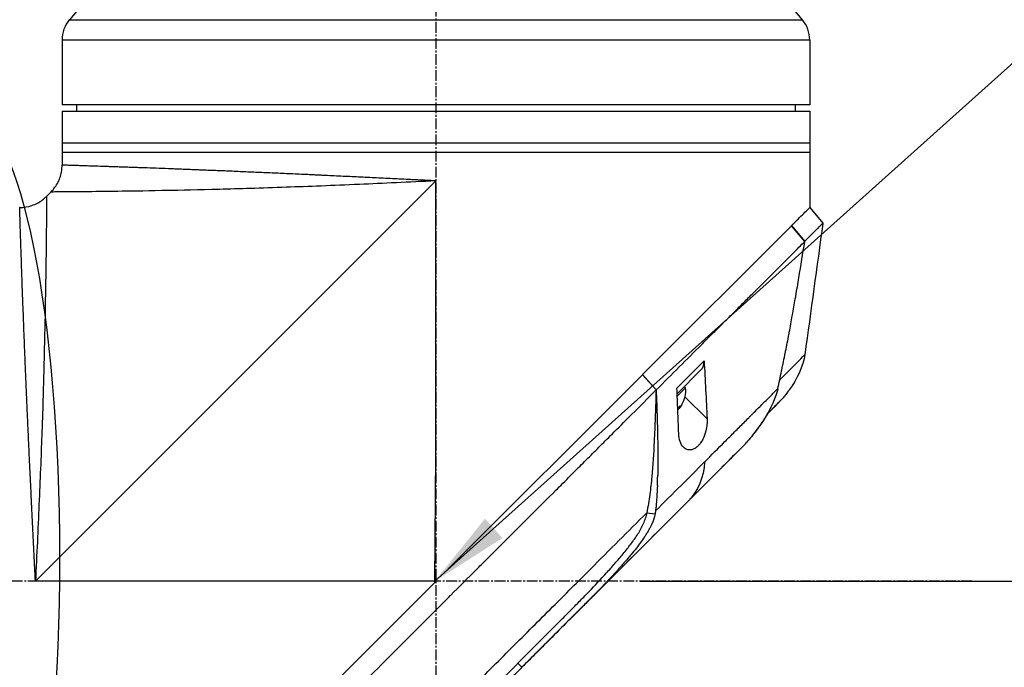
# Model space of a CAD drawing. Header units: millimetres. Extents: x 0 to 5219, y 0 to 2970.
# Tile 96 of 232: x 1943 to 2098, y 1537 to 1639. Entities that reach past the tile are written whole.
import ezdxf

# ---------------------------------------------------------------- set-up
doc = ezdxf.new("R2010")
doc.units = ezdxf.units.MM
doc.header["$LTSCALE"] = 0.2
doc.linetypes.add('CENTER2', pattern=[1.125, 0.75, -0.125, 0.125, -0.125])
doc.layers.add('02_Center Line', color=1, linetype='CENTER2')
doc.layers.add('13_After Rev.Num.', color=6, linetype='Continuous')
doc.styles.add('Rainbow-5.0 Style', font='malgunsl.ttf')
doc.dimstyles.new('Rainbow-5.0 Style', dxfattribs={"dimtxt": 4, "dimasz": 2.5, "dimexe": 1, "dimexo": 1, "dimgap": 1, "dimtad": 1, "dimdsep": 46, "dimtxsty": 'Rainbow-5.0 Style', "dimcen": 0, "dimclrd": 251, "dimclre": 251, "dimclrt": 7, "dimazin": 3, "dimtp": 0.1, "dimtm": 0.1, "dimtfac": 0.61, "dimtmove": 0, "dimatfit": 3, "dimfxl": 1, "dimlwd": -1, "dimlwe": -1, "dimarcsym": 1})
doc.dimstyles.new('Rainbow-5.0 Style$0', dxfattribs={"dimtxt": 4, "dimasz": 3, "dimexe": 2, "dimexo": 1, "dimgap": 0.8, "dimtad": 1, "dimzin": 9, "dimdsep": 46, "dimtxsty": 'Rainbow-5.0 Style', "dimcen": 0, "dimclrd": 251, "dimclre": 251, "dimclrt": 256, "dimadec": 1, "dimazin": 0, "dimtp": 0.1, "dimtm": 0.1, "dimtfac": 0.61, "dimtmove": 0, "dimatfit": 3, "dimfxl": 1, "dimlwd": -1, "dimlwe": -1, "dimarcsym": 1})

# ---------------------------------------------------------------- blocks, each defined once
blk = doc.blocks.new('A$Cff2b0858')
for p, q in [((-87.61, 909.46), (-96.93, 898.35)), ((9.41, 909.46), (18.73, 898.35)), ((-96.93, 898.35), (18.73, 898.35)), ((19.9, 895.14), (-98.1, 895.14)), ((-98.1, 895.14), (-98.1, 884.9)), ((19.9, 895.14), (19.9, 884.9)), ((19.9, 884.9), (-98.1, 884.9)), ((-95.8, 884.9), (-95.81, 883.9)), ((17.6, 884.9), (17.61, 883.9)), ((-98.1, 883.9), (-98.1, 875.39)), ((-98.1, 883.9), (19.9, 883.9)), ((19.9, 883.9), (19.9, 868.7)), ((-98.1, 878.9), (19.9, 878.9)), ((19.9, 877.4), (-98.1, 877.4)), ((-102.3, 809.7), (-39.1, 872.9)), ((-42.18, 872.75), (-42.18, 872.75)), ((-40.6, 872.83), (-40.6, 872.83)), ((-39.1, 829.7), (-39.1, 872.9)), ((-100.54, 870.46), (-99.86, 871.14)), ((19.91, 868.71), (21.98, 866.22)), ((-6.48, 842.32), (17.03, 865.83)), ((17.04, 865.84), (17.03, 865.83)), ((19.12, 863.33), (17.03, 865.83)), ((17.04, 865.84), (19.11, 863.35)), ((19.11, 863.33), (19.11, 863.33)), ((15.9, 860.09), (15.9, 860.09)), ((12.36, 856.56), (12.36, 856.56)), ((10.26, 854.47), (10.26, 854.47)), ((19.14, 845.46), (19.14, 845.46)), ((-0.34, 843.89), (-0.34, 843.89)), ((-37.14, 811.66), (-6.5, 842.3)), ((-6.48, 842.32), (-6.5, 842.3)), ((-4.35, 839.89), (-6.5, 842.3)), ((-6.48, 842.32), (-4.33, 839.9)), ((-1.02, 839.29), (2.74, 843.06)), ((-0.65, 843.57), (-0.65, 843.57)), ((-4.35, 839.89), (-4.33, 839.9)), ((-1.06, 840.19), (-1.06, 840.19)), ((-1.01, 838.89), (0.32, 840.21)), ((0.11, 840.42), (0.32, 840.21)), ((0.22, 838.83), (3.71, 835.34)), ((15.06, 837.98), (15.06, 837.98)), ((-0.92, 836.91), (-0.84, 836.83)), ((-0.83, 837.13), (-0.69, 836.98)), ((-8.81, 835.43), (-8.81, 835.43)), ((8.64, 830.26), (5.63, 827.25)), ((-39.28, 809.53), (-39.1, 829.7)), ((6.12, 827.74), (6.12, 827.74)), ((-1.56, 820.07), (-25.52, 796.11)), ((-5.8, 820.52), (-4.51, 820.32)), ((-9.29, 814.33), (-9.29, 814.33)), ((-10.82, 812.52), (-10.82, 812.52)), ((-39.27, 809.7), (-102.3, 809.7)), ((-39.28, 809.52), (-39.1, 809.7)), ((-39.28, 809.53), (-39.1, 809.7)), ((-12.33, 809.3), (-11.86, 809.77)), ((-61.77, 787.03), (-39.28, 809.52)), ((-39.28, 809.52), (-39.28, 809.53)), ((-15.93, 807.03), (-15.93, 807.03)), ((-26.18, 796.74), (-25.52, 796.11)), ((-25.52, 796.11), (-25.52, 796.11))]:
    blk.add_line(p, q)
for centre, radius, start, end in [((-93.1, 895.14), 5, 140, 180), ((14.9, 895.14), 5, 0, 40), ((-4.18, 839.84), 4.52, 330.2336, 4.7607)]:
    blk.add_arc(centre, radius, start, end)
for centre, major_axis, ratio, start_param, end_param in [((0.61, 845.18), (2.13, -2.12), 0.723632, 6.280692, 6.957578), ((-3.87, 840.15), (3.03, -3.03), 0.952271, 6.253617, 6.367971), ((-3.94, 840.08), (3.19, -3.19), 0.305255, 6.143566, 6.202632), ((-4.26, 839.76), (3.19, -3.19), 0.952271, 0.080554, 0.132442), ((-4.1, 839.91), (3.19, -3.19), 0.952271, 0.080554, 0.253737), ((-3.94, 840.08), (3.19, -3.19), 0.305255, 0.080554, 0.3277), ((-80.82, 740.8), (97.82, 97.82), 0.000026, 0.415264, 0.47744), ((-36.42, 788.81), (62.35, 62.35), 0.000017, 5.251204, 5.40296), ((-35.09, 811.38), (-2.1, 2.14), 0.047046, 2.123062, 2.123097), ((-35.33, 786.29), (62.93, 62.93), 0.000051, 1.192389, 1.260494)]:
    blk.add_ellipse(centre, major_axis=major_axis, ratio=ratio, start_param=start_param, end_param=end_param)
for points, knots in [([(-99.86, 871.14), (-99.4, 871.6), (-99.01, 872.14), (-98.44, 873.29), (-98.25, 873.92), (-98.12, 874.83), (-98.1, 875.11), (-98.1, 875.39)], [0, 0, 0, 0, 0.1945418, 0.1945418, 0.385603, 0.385603, 0.4694914, 0.4694914, 0.4694914, 0.4694914]), ([(-39.1, 872.9), (-39.11, 872.9), (-39.14, 872.9), (-39.21, 872.91), (-39.31, 872.91), (-39.46, 872.92), (-39.65, 872.93), (-39.89, 872.94), (-40.19, 872.95), (-40.68, 872.98), (-41.28, 873.01), (-42.01, 873.04), (-42.73, 873.08), (-43.69, 873.13), (-44.89, 873.19), (-46.32, 873.26), (-47.75, 873.33), (-49.17, 873.4), (-51.06, 873.49), (-52.94, 873.58), (-54.8, 873.67), (-55.96, 873.72), (-56.88, 873.77), (-57.57, 873.8), (-58.26, 873.83), (-58.95, 873.87), (-59.64, 873.9), (-60.55, 873.94), (-61.67, 873.99), (-63, 874.05), (-64.75, 874.13), (-66.9, 874.22), (-68.98, 874.31), (-70.62, 874.38), (-71.83, 874.44), (-73.02, 874.49), (-74.2, 874.53), (-75.17, 874.57), (-75.93, 874.6), (-76.69, 874.63), (-77.62, 874.67), (-78.7, 874.71), (-79.76, 874.75), (-81.14, 874.81), (-82.8, 874.87), (-84.37, 874.93), (-85.57, 874.97), (-86.45, 875), (-87.3, 875.03), (-88.12, 875.06), (-88.78, 875.08), (-89.3, 875.1), (-89.81, 875.12), (-90.42, 875.14), (-91.35, 875.17), (-92.44, 875.21), (-93.61, 875.24), (-94.65, 875.28), (-95.41, 875.3), (-95.95, 875.32), (-96.26, 875.33), (-96.49, 875.34), (-96.65, 875.34), (-96.81, 875.35), (-97.01, 875.35), (-97.23, 875.36), (-97.54, 875.37), (-97.78, 875.38), (-97.94, 875.38), (-98.03, 875.38), (-98.08, 875.38), (-98.1, 875.39), (-98.1, 875.39), (-98.1, 875.39), (-98.1, 875.39)], [-0.0000644, -0.0000644, -0.0000644, -0.0000644, -0.0000148, 0.0000348, 0.000134, 0.0003324, 0.0005308, 0.0007292, 0.001126, 0.0015228, 0.0023163, 0.0031099, 0.0039035, 0.0046971, 0.0062842, 0.0078714, 0.0094585, 0.0110457, 0.0126328, 0.0158071, 0.0173942, 0.0189814, 0.019775, 0.0205685, 0.0213621, 0.0221557, 0.0229493, 0.0237428, 0.02533, 0.0269171, 0.0285043, 0.0316786, 0.0348529, 0.03644, 0.0380272, 0.0396143, 0.0412015, 0.0427886, 0.0435822, 0.0443758, 0.0459629, 0.04755, 0.0491372, 0.0507243, 0.0538986, 0.0570729, 0.0586601, 0.0602472, 0.0618344, 0.0634215, 0.0650087, 0.0658022, 0.0665958, 0.068183, 0.0697701, 0.0729444, 0.0761187, 0.079293, 0.0824673, 0.0840544, 0.0856416, 0.0864352, 0.0872287, 0.0880223, 0.0888159, 0.090403, 0.0919902, 0.0951645, 0.0967516, 0.0983388, 0.0999259, 0.1007195, 0.1015131, 0.1015159, 0.1015159, 0.1015159, 0.1015159]), ([(-39.1, 872.9), (-43.37, 872.69), (-47.41, 872.51), (-51.17, 872.34), (-55.38, 872.16), (-59.23, 872.01), (-62.69, 871.89), (-66.71, 871.74), (-70.2, 871.64), (-73.22, 871.56), (-76.57, 871.47), (-79.33, 871.41), (-81.61, 871.37), (-81.87, 871.37), (-82.12, 871.36), (-82.36, 871.36), (-85.21, 871.3), (-87.47, 871.27), (-89.29, 871.25), (-89.47, 871.25), (-89.64, 871.24), (-89.82, 871.24), (-92.04, 871.21), (-93.74, 871.19), (-95.06, 871.18), (-95.15, 871.18), (-95.24, 871.18), (-95.33, 871.18), (-95.99, 871.17), (-96.59, 871.17), (-97.13, 871.16), (-97.48, 871.16), (-98.07, 871.16), (-98.64, 871.15), (-98.67, 871.15), (-98.69, 871.15), (-98.72, 871.15), (-99.19, 871.15), (-99.42, 871.15), (-99.55, 871.14), (-99.77, 871.14), (-99.86, 871.14), (-99.86, 871.14), (-99.86, 871.14), (-99.86, 871.14), (-99.86, 871.14)], [0, 0, 0, 0, 0.0513847, 0.0513847, 0.0513847, 0.1089687, 0.1089687, 0.1089687, 0.1757473, 0.1757473, 0.1757473, 0.25, 0.25, 0.25, 0.2549863, 0.2549863, 0.2549863, 0.3125, 0.3125, 0.3125, 0.3170092, 0.3170092, 0.3170092, 0.375, 0.375, 0.375, 0.3786541, 0.3786541, 0.3786541, 0.40625, 0.40625, 0.40625, 0.4375, 0.4375, 0.4375, 0.4390424, 0.4390424, 0.4390424, 0.46875, 0.46875, 0.46875, 0.5, 0.5, 0.5, 0.5000148, 0.5000148, 0.5000148, 0.5000148]), ([(-104.79, 868.7), (-104.14, 868.7), (-103.48, 868.81), (-102.26, 869.22), (-101.68, 869.52), (-100.95, 870.08), (-100.74, 870.26), (-100.54, 870.46)], [0, 0, 0, 0, 0.1945418, 0.1945418, 0.385603, 0.385603, 0.4694914, 0.4694914, 0.4694914, 0.4694914]), ([(-100.54, 870.46), (-100.54, 870.46), (-100.54, 870.37), (-100.54, 870.16), (-100.55, 870.02), (-100.55, 869.79), (-100.55, 869.32), (-100.55, 869.3), (-100.55, 869.28), (-100.55, 869.27), (-100.56, 868.69), (-100.56, 868.1), (-100.56, 867.79), (-100.57, 867.23), (-100.57, 866.61), (-100.58, 865.93), (-100.58, 865.87), (-100.58, 865.81), (-100.58, 865.76), (-100.59, 864.42), (-100.61, 862.68), (-100.64, 860.42), (-100.64, 860.3), (-100.64, 860.18), (-100.65, 860.06), (-100.67, 858.22), (-100.7, 855.9), (-100.76, 852.96), (-100.76, 852.8), (-100.76, 852.63), (-100.77, 852.46), (-100.81, 850.15), (-100.87, 847.32), (-100.96, 843.82), (-101.03, 840.82), (-101.14, 837.32), (-101.28, 833.3), (-101.29, 833.1), (-101.3, 832.91), (-101.3, 832.71), (-101.42, 829.37), (-101.57, 825.72), (-101.74, 821.77), (-101.9, 817.99), (-102.09, 813.94), (-102.3, 809.7)], [0.5000431, 0.5000431, 0.5000431, 0.5000431, 0.53125, 0.53125, 0.53125, 0.5614637, 0.5614637, 0.5614637, 0.5625, 0.5625, 0.5625, 0.59375, 0.59375, 0.59375, 0.6225557, 0.6225557, 0.6225557, 0.625, 0.625, 0.625, 0.6844623, 0.6844623, 0.6844623, 0.6875, 0.6875, 0.6875, 0.7466289, 0.7466289, 0.7466289, 0.75, 0.75, 0.75, 0.8157706, 0.8157706, 0.8157706, 0.8722986, 0.8722986, 0.8722986, 0.875, 0.875, 0.875, 0.9388377, 0.9388377, 0.9388377, 1, 1, 1, 1]), ([(17.04, 865.84), (17.15, 865.95), (17.27, 866.07), (17.37, 866.17), (17.48, 866.28), (17.58, 866.38), (17.68, 866.48), (17.78, 866.58), (17.88, 866.68), (17.98, 866.78), (18.08, 866.88), (18.17, 866.97), (18.26, 867.06), (18.61, 867.41), (18.91, 867.71), (19.15, 867.95), (19.4, 868.2), (19.59, 868.39), (19.71, 868.51), (19.84, 868.64), (19.91, 868.71), (19.91, 868.71)], [-1, -1, -1, -1, -0.9375, -0.9375, -0.9375, -0.875, -0.875, -0.875, -0.8125, -0.8125, -0.8125, -0.75, -0.75, -0.75, -0.5, -0.5, -0.5, -0.25, -0.25, -0.25, 0, 0, 0, 0]), ([(-102.3, 809.7), (-102.31, 809.82), (-102.31, 809.94), (-102.32, 810.06), (-102.32, 810.19), (-102.33, 810.31), (-102.34, 810.43), (-102.35, 810.67), (-102.36, 810.91), (-102.37, 811.16), (-102.39, 811.64), (-102.42, 812.12), (-102.44, 812.61), (-102.47, 813.09), (-102.49, 813.57), (-102.51, 814.05), (-102.54, 814.53), (-102.56, 815.01), (-102.59, 815.49), (-102.63, 816.45), (-102.68, 817.4), (-102.73, 818.35), (-102.78, 819.3), (-102.82, 820.24), (-102.87, 821.19), (-102.91, 822.13), (-102.96, 823.06), (-103, 824), (-103.05, 824.93), (-103.09, 825.86), (-103.14, 826.79), (-103.16, 827.25), (-103.18, 827.71), (-103.2, 828.17), (-103.22, 828.63), (-103.24, 829.09), (-103.27, 829.55), (-103.31, 830.47), (-103.35, 831.37), (-103.39, 832.26), (-103.43, 833.16), (-103.47, 834.04), (-103.51, 834.91), (-103.55, 835.78), (-103.59, 836.64), (-103.62, 837.48), (-103.66, 838.33), (-103.7, 839.16), (-103.73, 839.99), (-103.77, 840.81), (-103.8, 841.63), (-103.84, 842.43), (-103.87, 843.23), (-103.9, 844.02), (-103.93, 844.8), (-103.95, 845.19), (-103.96, 845.57), (-103.98, 845.95), (-104, 846.34), (-104.01, 846.72), (-104.03, 847.09), (-104.06, 847.85), (-104.08, 848.58), (-104.11, 849.3), (-104.14, 850.01), (-104.17, 850.71), (-104.19, 851.39), (-104.22, 852.07), (-104.24, 852.74), (-104.27, 853.38), (-104.29, 854.03), (-104.31, 854.65), (-104.34, 855.26), (-104.36, 855.88), (-104.38, 856.47), (-104.4, 857.04), (-104.42, 857.62), (-104.44, 858.18), (-104.46, 858.72), (-104.47, 858.99), (-104.48, 859.25), (-104.49, 859.51), (-104.5, 859.77), (-104.5, 860.03), (-104.51, 860.28), (-104.53, 860.78), (-104.55, 861.26), (-104.56, 861.71), (-104.58, 862.17), (-104.59, 862.6), (-104.6, 863.01), (-104.62, 863.43), (-104.63, 863.82), (-104.64, 864.18), (-104.65, 864.55), (-104.67, 864.9), (-104.68, 865.22), (-104.69, 865.55), (-104.7, 865.85), (-104.71, 866.13), (-104.71, 866.42), (-104.72, 866.68), (-104.73, 866.91), (-104.74, 867.15), (-104.74, 867.36), (-104.75, 867.56), (-104.76, 867.75), (-104.76, 867.91), (-104.77, 868.06), (-104.77, 868.2), (-104.77, 868.32), (-104.78, 868.41), (-104.78, 868.51), (-104.78, 868.58), (-104.78, 868.63), (-104.78, 868.65), (-104.78, 868.67), (-104.78, 868.68), (-104.79, 868.69), (-104.79, 868.7), (-104.79, 868.7), (-104.79, 868.7), (-104.79, 868.7), (-104.79, 868.7)], [-0.00006369, -0.00006369, -0.00006369, -0.00006369, 0.00029651, 0.00029651, 0.00029651, 0.00065671, 0.00065671, 0.00065671, 0.00137712, 0.00137712, 0.00137712, 0.00281792, 0.00281792, 0.00281792, 0.00425873, 0.00425873, 0.00425873, 0.00569954, 0.00569954, 0.00569954, 0.00858115, 0.00858115, 0.00858115, 0.01146277, 0.01146277, 0.01146277, 0.01434438, 0.01434438, 0.01434438, 0.017226, 0.017226, 0.017226, 0.0186668, 0.0186668, 0.0186668, 0.02010761, 0.02010761, 0.02010761, 0.02298922, 0.02298922, 0.02298922, 0.02587084, 0.02587084, 0.02587084, 0.02875245, 0.02875245, 0.02875245, 0.03163407, 0.03163407, 0.03163407, 0.03451568, 0.03451568, 0.03451568, 0.0373973, 0.0373973, 0.0373973, 0.0388381, 0.0388381, 0.0388381, 0.04027891, 0.04027891, 0.04027891, 0.04316053, 0.04316053, 0.04316053, 0.04604214, 0.04604214, 0.04604214, 0.04892569, 0.04892569, 0.04892569, 0.05180537, 0.05180537, 0.05180537, 0.05468698, 0.05468698, 0.05468698, 0.0575686, 0.0575686, 0.0575686, 0.0590094, 0.0590094, 0.0590094, 0.06045021, 0.06045021, 0.06045021, 0.06333183, 0.06333183, 0.06333183, 0.06621344, 0.06621344, 0.06621344, 0.06909505, 0.06909505, 0.06909505, 0.07197667, 0.07197667, 0.07197667, 0.07485819, 0.07485819, 0.07485819, 0.0777399, 0.0777399, 0.0777399, 0.08062151, 0.08062151, 0.08062151, 0.08350313, 0.08350313, 0.08350313, 0.08638474, 0.08638474, 0.08638474, 0.08926636, 0.08926636, 0.08926636, 0.09070485, 0.09070485, 0.09070485, 0.09214797, 0.09214797, 0.09214797, 0.09214861, 0.09214861, 0.09214861, 0.09214861]), ([(19.11, 863.35), (19.19, 863.43), (19.27, 863.51), (19.43, 863.67), (19.53, 863.76), (19.72, 863.95), (19.86, 864.09), (20.02, 864.26), (20.04, 864.28), (20.23, 864.47), (20.53, 864.76), (20.97, 865.2), (21.1, 865.34), (21.47, 865.7), (21.66, 865.89), (21.85, 866.08), (21.9, 866.12), (21.97, 866.19), (21.99, 866.21), (21.98, 866.22)], [-1.925983, -1.925983, -1.925983, -1.925983, -1.875869, -1.875869, -1.820686, -1.820686, -1.653095, -1.653095, -1.624088, -1.624088, -1.164895, -1.164895, -0.929585, -0.929585, -0.463526, -0.463526, -0.231599, -0.231599, 0, 0, 0, 0]), ([(-4.33, 839.9), (-1.86, 842.36), (0.53, 844.75), (2.82, 847.04), (3.39, 847.61), (3.95, 848.18), (4.51, 848.73), (5.07, 849.29), (5.62, 849.84), (6.17, 850.38), (6.44, 850.65), (6.71, 850.92), (6.97, 851.19), (7.24, 851.45), (7.51, 851.71), (7.77, 851.98), (8.04, 852.24), (8.3, 852.5), (8.55, 852.76), (8.81, 853.02), (9.06, 853.28), (9.32, 853.53), (9.82, 854.04), (10.33, 854.53), (10.82, 855.02), (11.3, 855.5), (11.78, 855.98), (12.25, 856.44), (12.71, 856.91), (13.17, 857.36), (13.61, 857.8), (14.05, 858.24), (14.48, 858.67), (14.89, 859.08), (15.72, 859.91), (16.49, 860.69), (17.2, 861.39), (17.91, 862.1), (18.55, 862.76), (19.12, 863.33)], [0, 0, 0, 0, 0.25, 0.25, 0.25, 0.3125, 0.3125, 0.3125, 0.375, 0.375, 0.375, 0.40625, 0.40625, 0.40625, 0.4375, 0.4375, 0.4375, 0.46875, 0.46875, 0.46875, 0.5, 0.5, 0.5, 0.5625, 0.5625, 0.5625, 0.625, 0.625, 0.625, 0.6875, 0.6875, 0.6875, 0.75, 0.75, 0.75, 0.875, 0.875, 0.875, 1, 1, 1, 1]), ([(14.86, 840.09), (15.07, 841.01), (15.27, 841.94), (15.46, 842.88), (15.47, 842.93), (15.48, 842.98), (15.49, 843.03), (15.68, 843.93), (15.87, 844.83), (16.05, 845.73), (16.07, 845.82), (16.08, 845.92), (16.1, 846.01), (16.28, 846.89), (16.45, 847.76), (16.61, 848.64), (16.64, 848.76), (16.66, 848.89), (16.68, 849.02), (16.85, 849.88), (17, 850.74), (17.16, 851.6), (17.19, 851.74), (17.21, 851.89), (17.24, 852.04), (17.39, 852.89), (17.54, 853.74), (17.69, 854.6), (17.69, 854.63), (17.7, 854.67), (17.71, 854.7), (17.87, 855.68), (18.04, 856.65), (18.2, 857.62), (18.52, 859.53), (18.82, 861.44), (19.12, 863.33)], [0, 0, 0, 0, 0.1206948, 0.1206948, 0.1206948, 0.1274688, 0.1274688, 0.1274688, 0.2438816, 0.2438816, 0.2438816, 0.256112, 0.256112, 0.256112, 0.3692231, 0.3692231, 0.3692231, 0.3854414, 0.3854414, 0.3854414, 0.4964218, 0.4964218, 0.4964218, 0.5152549, 0.5152549, 0.5152549, 0.6251524, 0.6251524, 0.6251524, 0.6298026, 0.6298026, 0.6298026, 0.7550606, 0.7550606, 0.7550606, 1, 1, 1, 1]), ([(3.24, 844.49), (3.32, 842.97), (3.4, 841.44), (3.56, 838.37), (3.64, 836.85), (3.71, 835.34)], [0.000001, 0.000001, 0.000001, 0.000001, 0.550472, 0.550472, 1.110624, 1.110624, 1.110624, 1.110624]), ([(-69.28, 774.94), (-68.12, 776.11), (-66.84, 777.39), (-65.45, 778.78), (-64.33, 779.91), (-63.02, 781.21), (-61.51, 782.72), (-61.33, 782.9), (-60.95, 783.28), (-60.36, 783.87), (-60.11, 784.11), (-59.83, 784.4), (-59.51, 784.71), (-58.69, 785.54), (-58.01, 786.21), (-57.5, 786.72), (-56.43, 787.78), (-55.08, 789.14), (-53.43, 790.79), (-52.63, 791.59), (-51.83, 792.39), (-51.04, 793.18), (-50.46, 793.76), (-49.89, 794.34), (-49.31, 794.91), (-47.94, 796.29), (-46.55, 797.68), (-45.17, 799.06), (-44.67, 799.57), (-44.07, 800.16), (-43.38, 800.85), (-42.57, 801.67), (-41.95, 802.28), (-41.54, 802.7), (-41.28, 802.96), (-41.1, 803.14), (-41, 803.24), (-40.3, 803.93), (-39.61, 804.63), (-38.91, 805.33), (-37.98, 806.27), (-37.28, 806.96), (-36.82, 807.42), (-36.8, 807.44), (-36.78, 807.47), (-36.76, 807.49), (-35.39, 808.86), (-34.02, 810.22), (-32.64, 811.6), (-32.41, 811.83), (-32.19, 812.05), (-31.97, 812.28), (-30.68, 813.56), (-29.51, 814.74), (-28.47, 815.77), (-28.19, 816.05), (-27.73, 816.51), (-27.07, 817.17), (-26.86, 817.38), (-26.63, 817.6), (-26.39, 817.85), (-25.52, 818.71), (-24.83, 819.4), (-24.32, 819.92), (-22.79, 821.44), (-21.42, 822.81), (-20.2, 824.03), (-19.46, 824.76), (-18.67, 825.55), (-17.83, 826.39), (-17.28, 826.94), (-16.71, 827.51), (-16.13, 828.1), (-15.45, 828.77), (-14.78, 829.45), (-14.11, 830.11), (-13.44, 830.78), (-12.78, 831.45), (-12.12, 832.11), (-11.72, 832.51), (-11.33, 832.9), (-10.97, 833.27), (-9.89, 834.34), (-8.97, 835.27), (-8.18, 836.05), (-6.95, 837.29), (-5.66, 838.57), (-4.35, 839.89)], [-1, -1, -1, -1, -0.9375, -0.9375, -0.9375, -0.875, -0.875, -0.875, -0.8528979, -0.8528979, -0.8528979, -0.84375, -0.84375, -0.84375, -0.8125, -0.8125, -0.8125, -0.75, -0.75, -0.75, -0.7138981, -0.7138981, -0.7138981, -0.6875, -0.6875, -0.6875, -0.625, -0.625, -0.625, -0.5982143, -0.5982143, -0.5982143, -0.5763525, -0.5763525, -0.5763525, -0.5625, -0.5625, -0.5625, -0.53125, -0.53125, -0.53125, -0.5, -0.5, -0.5, -0.4990096, -0.4990096, -0.4990096, -0.4375, -0.4375, -0.4375, -0.4283694, -0.4283694, -0.4283694, -0.375, -0.375, -0.375, -0.3512462, -0.3512462, -0.3512462, -0.34375, -0.34375, -0.34375, -0.3125, -0.3125, -0.3125, -0.25, -0.25, -0.25, -0.2121786, -0.2121786, -0.2121786, -0.1875, -0.1875, -0.1875, -0.15625, -0.15625, -0.15625, -0.125, -0.125, -0.125, -0.1091039, -0.1091039, -0.1091039, -0.0625, -0.0625, -0.0625, 0, 0, 0, 0]), ([(-4.35, 839.89), (-4.35, 839.69), (-4.36, 839.49), (-4.39, 838.03), (-4.43, 836.77), (-4.53, 834.27), (-4.58, 833), (-4.74, 829.96), (-4.87, 827.94), (-5.11, 825.27), (-5.21, 824.33), (-5.4, 822.91), (-5.47, 822.44), (-5.63, 821.46), (-5.72, 821), (-5.8, 820.52)], [-2.140307, -2.140307, -2.140307, -2.140307, -2.071245, -2.071245, -1.648117, -1.648117, -1.228346, -1.228346, -0.636843, -0.636843, -0.321811, -0.321811, -0.164589, -0.164589, 0, 0, 0, 0]), ([(-4.33, 839.9), (-4.27, 838.38), (-4.21, 836.86), (-4.17, 835.34), (-4.12, 833.7), (-4.09, 832.06), (-4.07, 830.41), (-4.07, 829.59), (-4.06, 828.76), (-4.07, 827.93), (-4.07, 827.43), (-4.08, 826.92), (-4.09, 826.42)], [-1, -1, -1, -1, -0.7573218, -0.7573218, -0.7573218, -0.4967513, -0.4967513, -0.4967513, -0.3664661, -0.3664661, -0.3664661, -0.2872955, -0.2872955, -0.2872955, -0.2872955]), ([(-0.77, 833.03), (-0.82, 834.23), (-0.86, 835.41), (-0.96, 837.8), (-1.01, 839), (-1.06, 840.19)], [0.000001, 0.000001, 0.000001, 0.000001, 0.4368792, 0.4368792, 0.8702118, 0.8702118, 0.8702118, 0.8702118]), ([(3.3, 828.52), (4.39, 829.62), (5.47, 830.7), (6.51, 831.74), (6.77, 832), (7.03, 832.26), (7.29, 832.52), (7.55, 832.78), (7.8, 833.03), (8.06, 833.29), (8.56, 833.79), (9.06, 834.29), (9.55, 834.78), (9.79, 835.02), (10.03, 835.26), (10.27, 835.5), (10.39, 835.62), (10.51, 835.74), (10.63, 835.86), (10.75, 835.98), (10.87, 836.1), (10.98, 836.21), (11.22, 836.45), (11.45, 836.68), (11.67, 836.9), (11.9, 837.13), (12.13, 837.36), (12.35, 837.58), (12.57, 837.8), (12.79, 838.02), (13.01, 838.24), (13.22, 838.45), (13.44, 838.67), (13.65, 838.88), (14.06, 839.29), (14.47, 839.7), (14.86, 840.09)], [-1, -1, -1, -1, -0.75, -0.75, -0.75, -0.6875, -0.6875, -0.6875, -0.625, -0.625, -0.625, -0.5, -0.5, -0.5, -0.4375, -0.4375, -0.4375, -0.40625, -0.40625, -0.40625, -0.375, -0.375, -0.375, -0.3125, -0.3125, -0.3125, -0.25, -0.25, -0.25, -0.1875, -0.1875, -0.1875, -0.125, -0.125, -0.125, 0, 0, 0, 0]), ([(14.86, 840.09), (14.73, 839.52), (14.35, 837.96), (12.44, 834.85), (11.96, 834.16), (10.97, 832.84), (10.44, 832.19), (9.89, 831.57)], [0.0000064, 0.0000064, 0.0000064, 0.0000064, 0.1740467, 0.1740467, 0.2246228, 0.2246228, 0.2745832, 0.2745832, 0.2745832, 0.2745832]), ([(16.65, 839.88), (16.42, 839.54), (16.17, 839.22), (15.77, 838.75), (15.64, 838.59), (15.43, 838.36), (15.36, 838.29), (15.25, 838.17), (15.22, 838.14), (15.16, 838.08), (15.15, 838.06), (15.12, 838.04), (15.12, 838.03), (15.11, 838.02), (15.1, 838.02), (15.09, 838.01), (15.09, 838.01), (15.08, 838), (15.08, 838), (15.08, 837.99), (15.07, 837.99), (15.07, 837.99)], [0, 0, 0, 0, 0.122831, 0.122831, 0.1845131, 0.1845131, 0.2153748, 0.2153748, 0.2308711, 0.2308711, 0.2389075, 0.2389075, 0.241325, 0.241325, 0.2434836, 0.2434836, 0.2455022, 0.2455022, 0.2490388, 0.2490388, 0.2528112, 0.2528112, 0.2528112, 0.2528112]), ([(15.04, 837.96), (14.99, 837.9), (14.75, 837.66), (14.07, 836.98), (13.67, 836.59), (13.21, 836.12)], [0, 0, 0, 0, 0.5052438, 0.5052438, 0.9155276, 0.9155276, 0.9155276, 0.9155276]), ([(14.18, 837.1), (14.28, 837.2), (14.38, 837.29), (14.46, 837.38), (14.63, 837.55), (14.77, 837.69), (14.86, 837.78)], [-1, -1, -1, -1, -0.662973, -0.662973, -0.662973, 0, 0, 0, 0]), ([(13.21, 836.12), (12.98, 835.72), (12.73, 835.33), (12.48, 834.94), (12.09, 834.35), (11.68, 833.77), (11.25, 833.21), (11.11, 833.04), (10.98, 832.86), (10.84, 832.69)], [-0.5669024, -0.5669024, -0.5669024, -0.5669024, -0.4270987, -0.4270987, -0.4270987, -0.2135493, -0.2135493, -0.2135493, -0.1470183, -0.1470183, -0.1470183, -0.1470183]), ([(3.71, 835.34), (3.72, 835.06), (3.72, 834.76), (3.66, 834.12), (3.6, 833.77), (3.4, 832.99), (3.25, 832.55), (2.94, 831.93), (2.82, 831.73), (2.59, 831.41), (2.49, 831.28), (2.26, 831.03), (2.14, 830.92), (1.85, 830.69), (1.67, 830.59), (1.2, 830.41), (0.93, 830.4), (0.42, 830.52), (0.18, 830.66), (-0.24, 831.09), (-0.42, 831.39), (-0.68, 832.13), (-0.76, 832.56), (-0.77, 833.03)], [-1.233507, -1.233507, -1.233507, -1.233507, -1.130725, -1.130725, -1.019151, -1.019151, -0.880702, -0.880702, -0.809203, -0.809203, -0.755026, -0.755026, -0.69834, -0.69834, -0.615166, -0.615166, -0.479801, -0.479801, -0.336168, -0.336168, -0.170407, -0.170407, -0.000001, -0.000001, -0.000001, -0.000001]), ([(8.86, 830.48), (9.01, 830.63), (9.16, 830.78), (9.5, 831.15), (9.7, 831.36), (9.89, 831.57)], [0.02321, 0.02321, 0.02321, 0.02321, 0.0865317, 0.0865317, 0.1730601, 0.1730601, 0.1730601, 0.1730601]), ([(-4.14, 824.82), (-4.13, 825.03), (-4.12, 825.23), (-4.12, 825.43), (-4.11, 825.45), (-4.11, 825.47), (-4.11, 825.49), (-4.11, 825.57), (-4.11, 825.65), (-4.11, 825.72), (-4.1, 825.96), (-4.09, 826.19), (-4.09, 826.42)], [0.00589664, 0.00589664, 0.00589664, 0.00589664, 0.006613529, 0.006613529, 0.006613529, 0.006685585, 0.006685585, 0.006685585, 0.006959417, 0.006959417, 0.006959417, 0.00777951, 0.00777951, 0.00777951, 0.00777951]), ([(-4.14, 824.82), (-4.16, 824.18), (-4.19, 823.54), (-4.24, 822.9), (-4.27, 822.47), (-4.3, 822.04), (-4.34, 821.61), (-4.36, 821.4), (-4.38, 821.18), (-4.41, 820.97), (-4.41, 820.91), (-4.42, 820.86), (-4.43, 820.8)], [-0.2047521, -0.2047521, -0.2047521, -0.2047521, -0.1058955, -0.1058955, -0.1058955, -0.0407529, -0.0407529, -0.0407529, -0.0081816, -0.0081816, -0.0081816, 0, 0, 0, 0]), ([(-4.43, 820.8), (-4.43, 820.75), (-4.44, 820.69), (-4.45, 820.64), (-4.47, 820.53), (-4.48, 820.42), (-4.51, 820.32)], [-1, -1, -1, -1, -0.667725, -0.667725, -0.667725, 0, 0, 0, 0]), ([(-49.93, 776.39), (-47.84, 778.48), (-45.72, 780.6), (-43.57, 782.75), (-41.42, 784.9), (-39.25, 787.07), (-37.06, 789.26), (-34.87, 791.45), (-32.67, 793.65), (-30.46, 795.86), (-29.36, 796.96), (-28.26, 798.06), (-27.15, 799.17), (-26.04, 800.28), (-24.92, 801.4), (-23.84, 802.48), (-22.76, 803.56), (-21.72, 804.6), (-20.67, 805.64), (-18.68, 807.64), (-16.67, 809.65), (-14.7, 811.62), (-13.19, 813.13), (-11.69, 814.63), (-10.2, 816.12), (-8.72, 817.6), (-7.25, 819.07), (-5.8, 820.52)], [0, 0, 0, 0, 0.1448174, 0.1448174, 0.1448174, 0.2896349, 0.2896349, 0.2896349, 0.4344523, 0.4344523, 0.4344523, 0.506861, 0.506861, 0.506861, 0.5792697, 0.5792697, 0.5792697, 0.6516784, 0.6516784, 0.6516784, 0.7896349, 0.7896349, 0.7896349, 0.8948175, 0.8948175, 0.8948175, 1, 1, 1, 1]), ([(-19.1, 803.82), (-18.63, 804.29), (-18.16, 804.76), (-17.69, 805.24), (-17.45, 805.47), (-17.22, 805.71), (-16.99, 805.95), (-16.75, 806.19), (-16.52, 806.42), (-16.29, 806.66), (-15.82, 807.14), (-15.36, 807.62), (-14.9, 808.1), (-13.97, 809.06), (-13.06, 810.03), (-12.16, 811.02), (-11.72, 811.51), (-11.27, 812), (-10.84, 812.5), (-10.4, 813.01), (-9.97, 813.51), (-9.55, 814.02), (-9.13, 814.53), (-8.71, 815.04), (-8.32, 815.57), (-8.12, 815.83), (-7.93, 816.09), (-7.74, 816.36), (-7.56, 816.62), (-7.38, 816.89), (-7.21, 817.16), (-6.87, 817.7), (-6.57, 818.25), (-6.32, 818.81), (-6.2, 819.09), (-6.09, 819.37), (-6, 819.66), (-5.95, 819.8), (-5.91, 819.94), (-5.88, 820.09), (-5.84, 820.23), (-5.81, 820.38), (-5.8, 820.52)], [-0.9836552, -0.9836552, -0.9836552, -0.9836552, -0.8942433, -0.8942433, -0.8942433, -0.8495311, -0.8495311, -0.8495311, -0.8048189, -0.8048189, -0.8048189, -0.7153946, -0.7153946, -0.7153946, -0.5365459, -0.5365459, -0.5365459, -0.4471216, -0.4471216, -0.4471216, -0.3576972, -0.3576972, -0.3576972, -0.2682729, -0.2682729, -0.2682729, -0.2235607, -0.2235607, -0.2235607, -0.1788486, -0.1788486, -0.1788486, -0.0894242, -0.0894242, -0.0894242, -0.0447121, -0.0447121, -0.0447121, -0.022356, -0.022356, -0.022356, 0, 0, 0, 0]), ([(-4.51, 820.32), (-4.6, 819.83), (-4.78, 819.27), (-5.15, 818.47), (-5.22, 818.33), (-5.37, 818.03), (-5.46, 817.87), (-5.64, 817.55), (-5.74, 817.38), (-5.95, 817.04), (-6.06, 816.87), (-6.57, 816.1), (-7, 815.52), (-7.72, 814.59), (-8, 814.26), (-8.63, 813.49), (-9.02, 813.03), (-9.78, 812.17), (-10.15, 811.74), (-10.94, 810.87), (-11.34, 810.44), (-12.17, 809.56), (-12.59, 809.11), (-13.25, 808.43), (-13.48, 808.19), (-13.94, 807.71), (-14.18, 807.46), (-14.95, 806.68), (-15.47, 806.15), (-15.99, 805.63), (-16.06, 805.56), (-16.12, 805.51)], [0, 0, 0, 0, 0.166642, 0.166642, 0.202724, 0.202724, 0.243109, 0.243109, 0.287119, 0.287119, 0.331501, 0.331501, 0.492861, 0.492861, 0.584529, 0.584529, 0.704765, 0.704765, 0.820318, 0.820318, 0.936351, 0.936351, 1.057692, 1.057692, 1.122476, 1.122476, 1.189603, 1.189603, 1.342252, 1.342252, 1.371829, 1.371829, 1.371829, 1.371829]), ([(-16.12, 805.51), (-16.98, 804.64), (-18.58, 803.05), (-22.38, 799.24), (-23.95, 797.68), (-25.52, 796.11)], [-1.613582, -1.613582, -1.613582, -1.613582, -0.664785, -0.664785, 0, 0, 0, 0]), ([(-16.11, 805.51), (-16.05, 805.57), (-15.99, 805.63), (-15.93, 805.69), (-15.75, 805.87), (-15.56, 806.06), (-15.37, 806.25)], [-0.99993686, -0.99993686, -0.99993686, -0.99993686, -0.98725245, -0.98725245, -0.98725245, -0.94780834, -0.94780834, -0.94780834, -0.94780834]), ([(-25.52, 796.11), (-27.08, 794.54), (-28.65, 792.97), (-30.61, 791.02), (-31, 790.62), (-32.02, 789.6), (-32.57, 789.05), (-33.45, 788.18), (-33.74, 787.88), (-34.19, 787.43), (-34.33, 787.29), (-34.62, 787), (-34.77, 786.86), (-34.91, 786.71)], [-1.142804, -1.142804, -1.142804, -1.142804, -0.592912, -0.592912, -0.45543, -0.45543, -0.23364, -0.23364, -0.121763, -0.121763, -0.062324, -0.062324, -0.00003, -0.00003, -0.00003, -0.00003])]:
    blk.add_open_spline(points, degree=3, knots=knots)
for points in [[(-104.79, 868.7), (-104.79, 868.7), (-104.79, 868.7), (-104.79, 868.7)], [(21.98, 866.22), (21.03, 859.3), (20.09, 852.38), (19.14, 845.46)], [(19.12, 863.33), (19.12, 863.34), (19.11, 863.34), (19.11, 863.35)], [(15.17, 841.48), (17.53, 843.85), (19.1, 845.42), (19.14, 845.46)], [(19.14, 845.46), (18.9, 843.69), (17.9, 841.62), (16.68, 839.91)], [(-1.06, 840.19), (0.41, 841.66), (1.84, 843.1), (3.24, 844.49)], [(16.68, 839.91), (16.67, 839.9), (16.66, 839.89), (16.65, 839.88)], [(14.86, 837.78), (14.97, 837.89), (15.04, 837.96), (15.06, 837.98)], [(15.06, 837.98), (15.06, 837.98), (15.06, 837.97), (15.04, 837.96)], [(15.07, 837.99), (15.07, 837.98), (15.07, 837.98), (15.06, 837.98)], [(13.97, 836.89), (14.05, 836.96), (14.12, 837.03), (14.18, 837.1)], [(8.86, 830.48), (6.33, 827.96), (3.72, 825.33), (0.74, 822.36)], [(8.82, 830.44), (7.96, 829.58), (7.06, 828.68), (6.12, 827.74)], [(8.92, 830.54), (8.84, 830.47), (8.77, 830.39), (8.69, 830.31)], [(3.3, 828.52), (3.26, 826.2), (2.17, 823.79), (0.74, 822.36)], [(6.12, 827.74), (5.67, 827.29), (5.2, 826.82), (4.73, 826.35)], [(6.04, 827.66), (6.07, 827.69), (6.09, 827.72), (6.12, 827.74)], [(0.74, 822.36), (-3.25, 818.37), (-7.52, 814.1), (-11.86, 809.77)], [(-0.66, 820.96), (-2.19, 819.44), (-3.74, 817.88), (-5.32, 816.31)], [(-5.32, 816.31), (-8.58, 813.04), (-11.96, 809.66), (-15.37, 806.25)], [(-5.33, 816.29), (-5.33, 816.3), (-5.32, 816.3), (-5.32, 816.31)], [(-12.33, 809.3), (-13.56, 808.07), (-14.79, 806.83), (-16.03, 805.59)], [(-19.1, 803.82), (-23.58, 799.33), (-28.14, 794.78), (-32.62, 790.3)]]:
    blk.add_open_spline(points, degree=3)
at = {"layer": '02_Center Line', "ltscale": 11.288275}
for p, q in [((-39.1, 1438.98), (-39.1, 742.26)), ((45.52, 809.7), (-291.78, 809.7))]:
    blk.add_line(p, q, dxfattribs=at)
blk = doc.blocks.new('*D113')
at = {"color": 251, "linetype": 'ByBlock', "transparency": 16777216}
for p, q in [((2008.36, 1841.07), (2008.36, 1752.5)), ((1859.96, 1615.21), (1859.96, 1772.5)), ((1993.36, 1762.5), (1874.96, 1762.5))]:
    blk.add_line(p, q, dxfattribs=at)
at = {"color": 251, "transparency": 16777216}
for points in [[(1874.96, 1765), (1874.96, 1760), (1859.96, 1762.5)], [(1993.36, 1765), (1993.36, 1760), (2008.36, 1762.5)]]:
    blk.add_solid(points, dxfattribs=at)
at = {"layer": 'Defpoints', "color": 0, "transparency": 16777216}
for p in [(2008.36, 1846.07), (1859.96, 1762.5), (1859.96, 1610.21)]:
    blk.add_point(p, dxfattribs=at)
at = {"transparency": 16777216, "insert": (1934.16, 1776.9), "char_height": 20, "attachment_point": 5, "style": 'Rainbow-5.0 Style'}
blk.add_mtext('148.4', dxfattribs=at)
blk = doc.blocks.new('*D116')
at = {"color": 251, "linetype": 'ByBlock', "transparency": 16777216}
for p, q in [((2040.53, 1550.6), (2210.65, 1550.6)), ((2200.65, 952.9), (2200.65, 1535.6)), ((2131.07, 937.9), (2210.65, 937.9))]:
    blk.add_line(p, q, dxfattribs=at)
at = {"color": 251, "transparency": 16777216}
for points in [[(2198.15, 1535.6), (2203.15, 1535.6), (2200.65, 1550.6)], [(2198.15, 952.9), (2203.15, 952.9), (2200.65, 937.9)]]:
    blk.add_solid(points, dxfattribs=at)
at = {"layer": 'Defpoints', "color": 0, "transparency": 16777216}
for p in [(2035.53, 1550.6), (2200.65, 1550.6), (2126.07, 937.9)]:
    blk.add_point(p, dxfattribs=at)
at = {"transparency": 16777216, "insert": (2186.25, 1244.25), "char_height": 20, "attachment_point": 5, "rotation": 90, "style": 'Rainbow-5.0 Style'}
blk.add_mtext('612.7', dxfattribs=at)
blk = doc.blocks.new('*D117')
at = {"color": 251, "linetype": 'ByBlock', "transparency": 16777216}
for p, q in [((2040.53, 2120.75), (2210.65, 2120.75)), ((2200.65, 1565.6), (2200.65, 2105.75)), ((2040.53, 1550.6), (2210.65, 1550.6))]:
    blk.add_line(p, q, dxfattribs=at)
at = {"color": 251, "transparency": 16777216}
for points in [[(2198.15, 2105.75), (2203.15, 2105.75), (2200.65, 2120.75)], [(2198.15, 1565.6), (2203.15, 1565.6), (2200.65, 1550.6)]]:
    blk.add_solid(points, dxfattribs=at)
at = {"layer": 'Defpoints', "color": 0, "transparency": 16777216}
for p in [(2035.53, 2120.75), (2200.65, 2120.75), (2035.53, 1550.6)]:
    blk.add_point(p, dxfattribs=at)
at = {"transparency": 16777216, "insert": (2186.24, 1835.67), "char_height": 20, "attachment_point": 5, "rotation": 90, "style": 'Rainbow-5.0 Style'}
blk.add_mtext('570.15', dxfattribs=at)
blk = doc.blocks.new('*D119')
at = {"color": 251, "linetype": 'ByBlock', "transparency": 16777216}
for p, q in [((1955.2, 2237.9), (2279.94, 2237.9)), ((2269.94, 952.9), (2269.94, 2222.9)), ((2131.07, 937.9), (2279.94, 937.9))]:
    blk.add_line(p, q, dxfattribs=at)
at = {"color": 251, "transparency": 16777216}
for points in [[(2267.44, 2222.9), (2272.44, 2222.9), (2269.94, 2237.9)], [(2267.44, 952.9), (2272.44, 952.9), (2269.94, 937.9)]]:
    blk.add_solid(points, dxfattribs=at)
at = {"layer": 'Defpoints', "color": 0, "transparency": 16777216}
for p in [(1950.2, 2237.9), (2269.94, 2237.9), (2126.07, 937.9)]:
    blk.add_point(p, dxfattribs=at)
at = {"transparency": 16777216, "insert": (2255.54, 1587.9), "char_height": 20, "attachment_point": 5, "rotation": 90, "style": 'Rainbow-5.0 Style'}
blk.add_mtext('1300', dxfattribs=at)
blk = doc.blocks.new('Blk$L1P0-3O23B')
for q in [(63.35, -1.67), (70.72, 5.7)]:
    blk.add_line((63.35, 5.7), q)
blk.add_ellipse((0, 0), major_axis=(69.35, 0), ratio=0.201954)

msp = doc.modelspace()

# ---------------------------------------------------------------- block references
msp.add_blockref('A$Cff2b0858', (2047.459, 740.896))
at = {"layer": '13_After Rev.Num.', "rotation": 90}
msp.add_blockref('Blk$L1P0-3O23B', (1934.967, 1554.296), dxfattribs=at)

# ---------------------------------------------------------------- dimensions: what is measured, and where the dimension line sits
for base, p1, p2, picture, middle in [((2269.944, 2237.896), (2126.073, 937.896), (1950.2, 2237.896), '*D119', (2255.543, 1587.896)), ((2200.646, 2120.746), (2035.534, 1550.596), (2035.534, 2120.746), '*D117', (2186.245, 1835.671)), ((2200.646, 1550.596), (2126.073, 937.896), (2035.534, 1550.596), '*D116', (2186.251, 1244.246))]:
    dim = msp.add_linear_dim(base=base, p1=p1, p2=p2, angle=90, dimstyle='Rainbow-5.0 Style$0', override={"dimscale": 5, "dimtol": 0, "dimlim": 0, "dimtp": 0.1, "dimtm": 0.1, "dimtfac": 0.61, "dimtdec": 2, "dimtolj": 0, "dimtzin": 8})
    dim.commit()
    dim.dimension.update_dxf_attribs({"geometry": picture, "text_midpoint": middle})
dim = msp.add_linear_dim(base=(1859.958, 1762.503), p1=(2008.358, 1846.065), p2=(1859.958, 1610.211), dimstyle='Rainbow-5.0 Style$0', override={"dimscale": 5, "dimtol": 0, "dimlim": 0, "dimtp": 0.1, "dimtm": 0.1, "dimtfac": 0.61, "dimtdec": 2, "dimtolj": 0, "dimtzin": 8})
dim.commit()
dim.dimension.update_dxf_attribs({"geometry": '*D113', "text_midpoint": (1934.158, 1776.904)})

# ---------------------------------------------------------------- leaders
msp.add_leader([(2008.184, 1550.596), (2325.598, 1835.2)], dimstyle='Rainbow-5.0 Style', override={"dimscale": 5})

doc.saveas('drawing.dxf')
